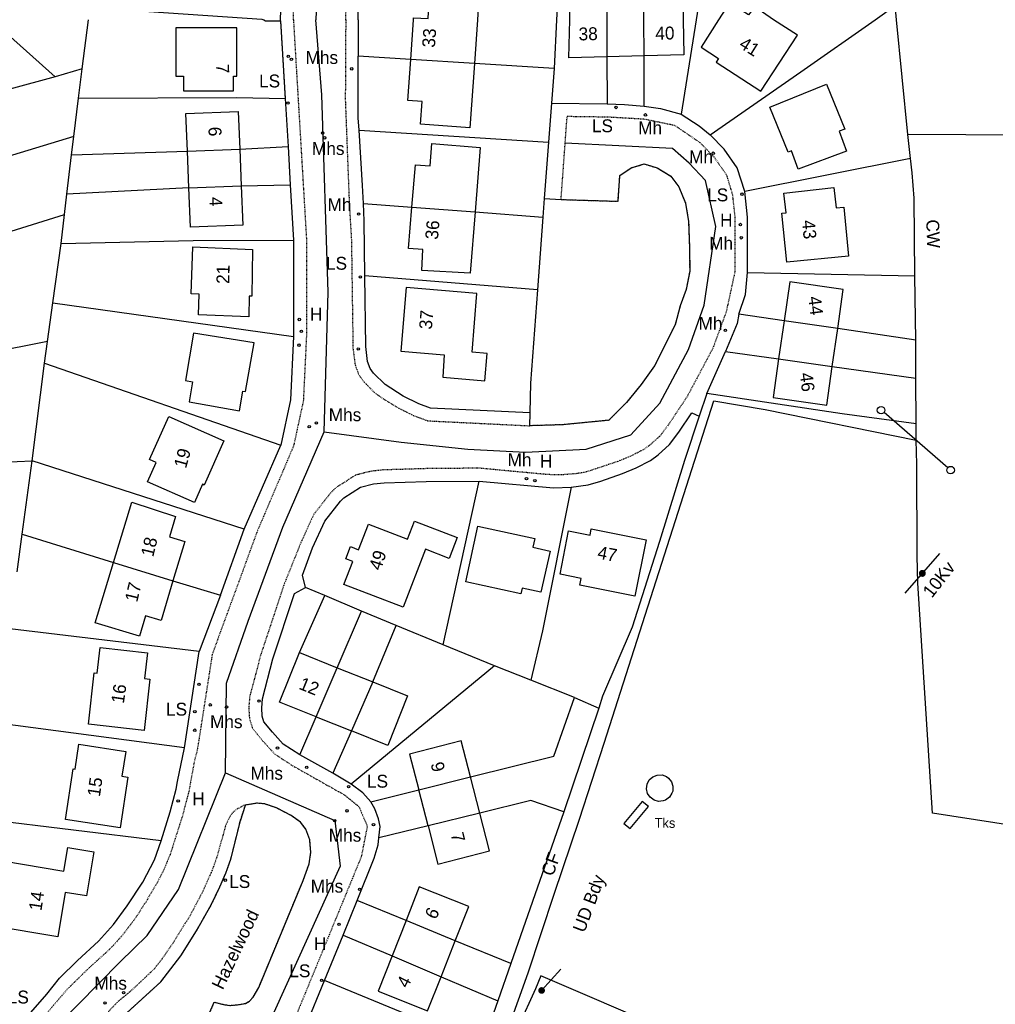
# Model space of a CAD drawing. Header units: metres. Extents: x 611948 to 1225781, y 656699 to 1316021.
# Tile 145 of 169: x 614044 to 614196, y 658690 to 658843. Entities that reach past the tile are written whole.
import ezdxf

# ---------------------------------------------------------------- set-up
doc = ezdxf.new("R2010")
doc.units = ezdxf.units.M
doc.linetypes.add('4696-08$0$PECK', pattern=[0.2, 0.1, -0.1])
doc.linetypes.add('4696-13$0$PECK', pattern=[0.2, 0.1, -0.1])
for name, color, linetype in [('4696-08$0$BLD_INN_W', 253, 'Continuous'), ('4696-08$0$BLD_OTL_S', 253, 'Continuous'), ('4696-08$0$GEN_LIN_D', 253, 'Continuous'), ('4696-08$0$MUNICIPAL', 253, 'Continuous'), ('4696-08$0$PARISH', 253, 'Continuous'), ('4696-08$0$ROADS', 253, 'Continuous'), ('4696-08$0$ROADS_CTR', 253, 'Continuous'), ('4696-08$0$ROADS_PCK', 253, '4696-08$0$PECK'), ('4696-08$0$TOWNLAND', 253, 'Continuous'), ('4696-13$0$BDY_SYM', 253, 'Continuous'), ('4696-13$0$BLD_INN_W', 253, 'Continuous'), ('4696-13$0$BLD_OTL_S', 253, 'Continuous'), ('4696-13$0$GEN_LIN_D', 253, 'Continuous'), ('4696-13$0$GEN_PCK_D', 253, '4696-13$0$PECK'), ('4696-13$0$MUNICIPAL', 253, 'Continuous'), ('4696-13$0$OTHER_SYM', 253, 'Continuous'), ('4696-13$0$PARISH', 253, 'Continuous'), ('4696-13$0$POLE_SYMB', 253, 'Continuous'), ('4696-13$0$ROADS', 253, 'Continuous'), ('4696-13$0$ROADS_CTR', 253, 'Continuous'), ('4696-13$0$ROADS_PCK', 253, '4696-13$0$PECK'), ('4696-13$0$TEXT', 253, 'Continuous'), ('4696-13$0$TOWNLAND', 253, 'Continuous')]:
    doc.layers.add(name, color=color, linetype=linetype)
doc.styles.add('4696-13$0$STANDARD', font='txt')

# ---------------------------------------------------------------- blocks, each defined once
blk = doc.blocks.new('4696-08')
at = {"layer": '4696-08$0$BLD_INN_W', "flags": 128}
for points in [[(614135.172, 658846.256), (614135.181, 658843.115)], [(614140.964, 658843.115), (614140.958, 658846.409)]]:
    blk.add_lwpolyline(points, dxfattribs=at)
at = {"layer": '4696-08$0$BLD_OTL_S', "flags": 128}
for points in [[(614105.159, 658843.115), (614105.187, 658843.408), (614107.43, 658843.276), (614107.608, 658846.3), (614115.264, 658845.853), (614115.088, 658843.115)], [(614129.449, 658843.115), (614129.449, 658846.016), (614135.172, 658846.256)], [(614135.172, 658846.256), (614135.181, 658843.115)], [(614140.958, 658846.409), (614147.06, 658846.576), (614147.034, 658843.115)], [(614140.964, 658843.115), (614140.958, 658846.409)], [(614161.102, 658843.115), (614158.186, 658845.088), (614157.196, 658843.847), (614154.264, 658845.71), (614152.527, 658843.115)]]:
    blk.add_lwpolyline(points, dxfattribs=at)
at = {"layer": '4696-08$0$GEN_LIN_D', "flags": 128}
for points in [[(614084.49, 658843.115), (614084.959, 658857.022)], [(614151.261, 658857.019), (614149.052, 658843.115)], [(614096.568, 658843.115), (614096.673, 658848.565)], [(614127.571, 658846.667), (614127.385, 658843.115)], [(614054.895, 658845.025), (614081.607, 658843.189), (614081.901, 658843.115)], [(614176.862, 658843.115), (614179.98, 658845.31)], [(614180.196, 658843.115), (614179.98, 658845.31)]]:
    blk.add_lwpolyline(points, dxfattribs=at)
at = {"layer": '4696-08$0$MUNICIPAL', "flags": 128}
blk.add_lwpolyline([(614180.196, 658843.115), (614179.98, 658845.31)], dxfattribs=at)
at = {"layer": '4696-08$0$PARISH', "flags": 128}
blk.add_lwpolyline([(614180.196, 658843.115), (614179.98, 658845.31)], dxfattribs=at)
at = {"layer": '4696-08$0$ROADS', "flags": 128}
for points in [[(614084.49, 658843.115), (614084.959, 658857.022)], [(614096.568, 658843.115), (614096.673, 658848.565)]]:
    blk.add_lwpolyline(points, dxfattribs=at)
at = {"layer": '4696-08$0$ROADS_CTR', "flags": 128}
blk.add_lwpolyline([(614097.273, 658879.39), (614091.464, 658873.559), (614090.585, 658857.002), (614089.984, 658843.115)], dxfattribs=at)
at = {"layer": '4696-08$0$ROADS_PCK', "flags": 128}
for points in [[(614094.633, 658843.115), (614094.885, 658850.326), (614094.694, 658860.248), (614094.768, 658866.392), (614095.457, 658868.854), (614096.252, 658870.687), (614098.173, 658873.022), (614100.016, 658874.743), (614102.298, 658876.12), (614105.918, 658877.516), (614112.08, 658879.648), (614119.01, 658881.658), (614124.972, 658883.619), (614128.073, 658883.938), (614129.797, 658883.742), (614134.755, 658882.364), (614137.397, 658881.974), (614140.728, 658882.461), (614143.463, 658884.082), (614144.864, 658885.308), (614145.775, 658886.636), (614147.035, 658892.035), (614147.841, 658896.414), (614148.208, 658900.33), (614148.093, 658911.24), (614147.811, 658914.398), (614145.13, 658929.451), (614143.475, 658936.939), (614142.138, 658939.31), (614140.483, 658940.804), (614138.97, 658941.729), (614136.643, 658942.562), (614134.198, 658943.093), (614130.525, 658943.408), (614118.2, 658943.928), (614104.584, 658944.734), (614103.841, 658944.41), (614102.182, 658944.06), (614100.49, 658943.169), (614098.351, 658941.658), (614097.016, 658940.103), (614095.964, 658938.509), (614095.282, 658932.263), (614093.286, 658910.348)], [(614086.506, 658843.115), (614086.909, 658857.202), (614088.045, 658869.489), (614089.111, 658876.33), (614092.641, 658902.386)]]:
    blk.add_lwpolyline(points, dxfattribs=at)
at = {"layer": '4696-08$0$TOWNLAND', "flags": 128}
blk.add_lwpolyline([(614180.196, 658843.115), (614179.98, 658845.31)], dxfattribs=at)
blk = doc.blocks.new('4696-13$0$13', base_point=(160450.170478, 242323.105036))
blk.add_circle((160450.170478, 242323.105036), 0.187958)
blk = doc.blocks.new('4696-13$0$43', base_point=(147.36021, 308.857352))
blk.add_line((153.849537, 308.848253), (140.769785, 308.848253))
for centre in [(140.180307, 308.837153), (154.439015, 308.859353)]:
    blk.add_circle(centre, 0.589583)
blk = doc.blocks.new('4696-13$0$36', base_point=(144.988486, 310.919762))
blk.add_line((140.875383, 310.92339), (149.050238, 310.92339))
at = {"const_width": 0.539928}
blk.add_lwpolyline([(144.673376, 310.923808, 1), (145.213304, 310.923808, 1)], format="xyb", close=True, dxfattribs=at)
blk = doc.blocks.new('4696-13$0$37', base_point=(145.909475, 308.83511))
blk.add_line((145.962562, 308.791096), (150.424369, 308.791096))
at = {"const_width": 0.51646}
blk.add_lwpolyline([(145.704332, 308.791096, 1), (146.220792, 308.791096, 1)], format="xyb", close=True, dxfattribs=at)
blk = doc.blocks.new('4696-13')
at = {"layer": '4696-13$0$BLD_INN_W', "flags": 128}
for points in [[(614135.181, 658843.115), (614135.197, 658837.343)], [(614140.973, 658837.496), (614140.964, 658843.115)], [(614114.624, 658836.319), (614104.736, 658836.929)], [(614070.045, 658822.687), (614078.166, 658823.019)], [(614070.273, 658816.981), (614078.396, 658817.281)], [(614104.904, 658814.004), (614114.718, 658813.253)], [(614171.057, 658795.156), (614162.741, 658796.346)], [(614161.88, 658790.416), (614170.207, 658789.242)], [(614058.553, 658758.773), (614067.799, 658755.91)], [(614090.035, 658734.808), (614093.315, 658742.434)], [(614098.849, 658740.226), (614095.506, 658732.626)], [(614105.97, 658723.475), (614114.024, 658725.479)], [(614115.484, 658719.81), (614107.422, 658717.842)], [(614111.651, 658700.014), (614104.005, 658703.158)], [(614101.836, 658697.663), (614109.444, 658694.423)]]:
    blk.add_lwpolyline(points, dxfattribs=at)
at = {"layer": '4696-13$0$BLD_OTL_S', "flags": 128}
for points in [[(614104.736, 658836.929), (614105.159, 658843.115)], [(614115.088, 658843.115), (614114.624, 658836.319)], [(614135.197, 658837.343), (614129.313, 658837.187), (614129.449, 658843.115)], [(614135.181, 658843.115), (614135.197, 658837.343)], [(614140.973, 658837.496), (614140.964, 658843.115)], [(614147.034, 658843.115), (614147.177, 658837.66), (614140.973, 658837.496)], [(614152.527, 658843.115), (614149.835, 658838.83), (614152.535, 658837.073), (614152.175, 658836.521), (614159.121, 658831.988), (614164.806, 658840.698), (614161.102, 658843.115)], [(614068.233, 658841.857), (614068.227, 658834.345), (614069.432, 658834.344), (614069.427, 658832.044), (614077.227, 658832.041), (614077.227, 658834.341), (614077.727, 658834.341), (614077.731, 658841.852), (614068.233, 658841.857)], [(614114.624, 658836.319), (614113.898, 658826.318), (614106.224, 658826.881), (614106.483, 658830.421), (614104.301, 658830.57), (614104.736, 658836.929)], [(614114.624, 658836.319), (614104.736, 658836.929)], [(614140.973, 658837.496), (614135.197, 658837.343)], [(614160.534, 658829.528), (614169.328, 658833.113), (614172.173, 658826.131), (614171.304, 658825.777), (614172.445, 658822.71), (614164.928, 658819.914), (614163.873, 658822.749), (614163.379, 658822.547), (614160.534, 658829.528)], [(614070.045, 658822.687), (614069.811, 658828.522), (614077.934, 658828.847), (614078.166, 658823.019)], [(614104.904, 658814.004), (614105.454, 658820.581), (614107.736, 658820.39), (614108.026, 658823.87), (614115.526, 658823.242), (614114.718, 658813.253)], [(614070.045, 658822.687), (614078.166, 658823.019)], [(614070.273, 658816.981), (614070.045, 658822.687)], [(614078.166, 658823.019), (614078.396, 658817.281)], [(614070.273, 658816.981), (614078.396, 658817.281)], [(614078.396, 658817.281), (614078.639, 658811.212), (614070.517, 658810.887), (614070.273, 658816.981)], [(614163.024, 658813.102), (614162.673, 658816.163), (614170.448, 658817.053), (614170.814, 658813.863), (614172, 658813.978), (614172.739, 658806.395), (614163.131, 658805.46), (614162.392, 658813.04), (614163.024, 658813.102)], [(614114.718, 658813.253), (614113.96, 658803.758), (614106.43, 658804.13), (614106.591, 658807.396), (614104.373, 658807.58), (614104.904, 658814.004)], [(614104.904, 658814.004), (614114.718, 658813.253)], [(614070.902, 658807.809), (614080.154, 658807.429), (614080.028, 658800.139), (614079.622, 658800.147), (614079.584, 658796.952), (614071.775, 658797.273), (614071.858, 658800.466), (614070.602, 658800.516), (614070.902, 658807.809)], [(614171.057, 658795.156), (614171.921, 658801.171), (614163.615, 658802.372), (614162.741, 658796.346)], [(614114.992, 658800.573), (614104.005, 658801.492), (614103.179, 658791.605), (614109.899, 658791.059), (614109.742, 658787.554), (614116.267, 658787.023), (614116.62, 658791.271), (614114.252, 658791.464), (614114.992, 658800.573)], [(614162.741, 658796.346), (614161.88, 658790.416)], [(614171.057, 658795.156), (614162.741, 658796.346)], [(614080.387, 658792.93), (614071.011, 658794.392), (614069.763, 658787.055), (614070.853, 658786.854), (614070.322, 658783.749), (614078.155, 658782.37), (614078.67, 658785.419), (614079.073, 658785.345), (614080.387, 658792.93)], [(614170.207, 658789.242), (614171.057, 658795.156)], [(614161.88, 658790.416), (614161.024, 658784.423), (614169.342, 658783.216), (614170.207, 658789.242)], [(614161.88, 658790.416), (614170.207, 658789.242)], [(614075.704, 658777.704), (614072.665, 658770.82), (614072.377, 658770.957), (614071.12, 658768.109), (614063.846, 658771.32), (614065.174, 658774.329), (614064.167, 658774.774), (614067.132, 658781.488), (614075.704, 658777.704)], [(614058.553, 658758.773), (614061.385, 658768.153), (614068.206, 658765.902), (614067.262, 658762.775), (614069.649, 658762.035), (614067.799, 658755.91)], [(614103.554, 658751.826), (614094.347, 658755.379), (614095.724, 658758.946), (614094.645, 658759.362), (614095.373, 658761.248), (614096.629, 658760.763), (614098.17, 658764.755), (614104.243, 658762.41), (614105.328, 658765.226), (614111.954, 658762.668), (614110.698, 658759.416), (614107.029, 658760.832), (614103.554, 658751.826)], [(614113.299, 658755.751), (614115.152, 658764.416), (614123.993, 658762.524), (614123.701, 658761.153), (614126.383, 658760.544), (614124.932, 658754.16), (614122.038, 658754.818), (614121.846, 658753.922), (614113.299, 658755.751)], [(614141.301, 658762.278), (614139.519, 658753.536), (614130.997, 658755.273), (614131.209, 658756.316), (614127.957, 658756.946), (614129.26, 658763.677), (614132.578, 658763.034), (614132.778, 658764.015), (614141.301, 658762.278)], [(614067.799, 658755.91), (614065.948, 658749.784), (614063.546, 658750.473), (614062.604, 658747.356), (614055.699, 658749.4), (614058.553, 658758.773)], [(614058.553, 658758.773), (614067.799, 658755.91)], [(614063.393, 658740.734), (614064.2, 658740.642), (614063.3, 658732.698), (614054.683, 658733.675), (614055.584, 658741.619), (614056.012, 658741.571), (614056.468, 658745.594), (614063.848, 658744.757), (614063.393, 658740.734)], [(614090.035, 658734.808), (614084.364, 658737.071), (614087.434, 658744.78)], [(614087.434, 658744.78), (614093.315, 658742.434)], [(614090.035, 658734.808), (614093.315, 658742.434)], [(614093.315, 658742.434), (614098.849, 658740.226)], [(614098.849, 658740.226), (614095.506, 658732.626)], [(614098.849, 658740.226), (614104.251, 658738.071), (614101.18, 658730.361), (614095.506, 658732.626)], [(614090.035, 658734.808), (614095.506, 658732.626)], [(614052.584, 658726.668), (614053.168, 658730.536), (614060.454, 658729.437), (614059.87, 658725.569), (614060.77, 658725.433), (614059.58, 658717.551), (614051.093, 658718.832), (614052.283, 658726.713), (614052.584, 658726.668)], [(614114.024, 658725.479), (614112.583, 658731.065), (614104.543, 658729.015), (614105.97, 658723.475)], [(614105.97, 658723.475), (614114.024, 658725.479)], [(614115.484, 658719.81), (614114.024, 658725.479)], [(614144.313, 658721.873), (614143.967, 658721.741), (614143.232, 658721.672), (614142.52, 658721.866), (614141.922, 658722.297), (614141.513, 658722.911), (614141.346, 658723.63), (614141.442, 658724.361), (614141.789, 658725.012), (614142.342, 658725.5), (614143.032, 658725.762), (614143.77, 658725.765), (614144.462, 658725.508), (614144.762, 658725.292), (614145.224, 658724.717), (614145.455, 658724.016), (614145.425, 658723.279), (614145.312, 658722.926), (614144.908, 658722.309), (614144.313, 658721.873)], [(614107.422, 658717.842), (614105.97, 658723.475)], [(614138.808, 658717.432), (614141.662, 658720.863), (614140.696, 658721.668), (614137.84, 658718.237), (614138.808, 658717.432)], [(614107.422, 658717.842), (614108.947, 658711.927), (614116.98, 658714.006), (614115.484, 658719.81)], [(614115.484, 658719.81), (614107.422, 658717.842)], [(614039.686, 658702.336), (614041.363, 658712.428), (614050.87, 658710.849), (614051.477, 658714.498), (614055.51, 658713.827), (614054.372, 658706.98), (614051.042, 658707.534), (614049.896, 658700.641), (614039.686, 658702.336)], [(614111.651, 658700.014), (614113.75, 658705.33), (614106.06, 658708.365), (614104.005, 658703.158)], [(614104.005, 658703.158), (614101.836, 658697.663)], [(614111.651, 658700.014), (614104.005, 658703.158)], [(614109.444, 658694.423), (614111.651, 658700.014)], [(614101.836, 658697.663), (614099.668, 658692.171), (614107.357, 658689.135), (614109.444, 658694.423)], [(614101.836, 658697.663), (614109.444, 658694.423)]]:
    blk.add_lwpolyline(points, dxfattribs=at)
at = {"layer": '4696-13$0$GEN_LIN_D', "flags": 128}
for points in [[(614039.553, 658843.115), (614049.513, 658834.234)], [(614053.691, 658835.483), (614054.654, 658843.115)], [(614081.901, 658843.115), (614082.174, 658842.953), (614084.501, 658842.931)], [(614084.501, 658842.931), (614084.49, 658843.115)], [(614096.568, 658843.115), (614096.555, 658837.433)], [(614127.385, 658843.115), (614126.989, 658835.557)], [(614149.052, 658843.115), (614146.721, 658828.444)], [(614151.248, 658825.226), (614165.341, 658835.005), (614176.861, 658843.114)], [(614181.939, 658825.268), (614180.196, 658843.114)], [(614104.736, 658836.929), (614096.555, 658837.433)], [(614096.702, 658825.955), (614096.577, 658827.867), (614096.555, 658837.433)], [(614135.197, 658837.343), (614135.218, 658830.026)], [(614140.986, 658829.705), (614140.973, 658837.496)], [(614053.691, 658835.483), (614049.513, 658834.234)], [(614053.119, 658830.944), (614053.691, 658835.483)], [(614126.989, 658835.557), (614114.624, 658836.319)], [(614126.989, 658835.557), (614126.591, 658830.142)], [(614049.513, 658834.234), (614022.412, 658826.896)], [(614052.398, 658824.953), (614053.119, 658830.944)], [(614053.119, 658830.944), (614077.726, 658831.041), (614085.222, 658830.883)], [(614085.222, 658830.883), (614085.67, 658823.397)], [(614126.591, 658830.142), (614126.128, 658824.085)], [(614126.591, 658830.142), (614135.218, 658830.026)], [(614135.218, 658830.026), (614137.952, 658829.955), (614140.986, 658829.705)], [(614140.986, 658829.705), (614143.528, 658829.302), (614146.721, 658828.444)], [(614146.721, 658828.444), (614149.542, 658826.622), (614151.248, 658825.226)], [(614052.398, 658824.953), (614024.432, 658816.464)], [(614052.063, 658822.134), (614052.398, 658824.953)], [(614096.702, 658825.955), (614126.128, 658824.085)], [(614097.374, 658814.58), (614097.264, 658817.368), (614096.702, 658825.955)], [(614156.637, 658816.429), (614155.432, 658820.104), (614153.433, 658823.006), (614151.248, 658825.226)], [(614182.369, 658821.573), (614181.939, 658825.268)], [(614312.759, 658824.743), (614281.17, 658824.711), (614181.939, 658825.268)], [(614078.166, 658823.019), (614085.67, 658823.397)], [(614085.67, 658823.397), (614086.024, 658817.481)], [(614126.128, 658824.085), (614125.465, 658815.331)], [(614051.338, 658816.027), (614052.063, 658822.134)], [(614052.063, 658822.134), (614070.045, 658822.687)], [(614128.087, 658815.178), (614136.929, 658814.904), (614137.223, 658818.892), (614138.987, 658820.106), (614141.001, 658820.706), (614143.005, 658820.106), (614145.14, 658818.786), (614146.366, 658817.163), (614147.415, 658814.618), (614147.889, 658811.768), (614148.039, 658807.576), (614148.062, 658804.038), (614147.513, 658801.203), (614146.589, 658798.655), (614145.782, 658795.704), (614142.611, 658789.322), (614140.533, 658786.448), (614138.236, 658783.638), (614135.496, 658780.871), (614128.303, 658780.177), (614123.172, 658780.025)], [(614182.369, 658821.573), (614156.637, 658816.429)], [(614183.026, 658803.322), (614182.933, 658815.391), (614182.632, 658819.311), (614182.369, 658821.573)], [(614078.396, 658817.281), (614086.024, 658817.481)], [(614086.024, 658817.481), (614086.542, 658808.84)], [(614050.959, 658812.835), (614051.338, 658816.027)], [(614070.273, 658816.981), (614051.338, 658816.027)], [(614157.058, 658803.854), (614157.064, 658812.446), (614156.637, 658816.429)], [(614097.374, 658814.58), (614104.904, 658814.004)], [(614097.588, 658803.322), (614097.481, 658811.85), (614097.374, 658814.58)], [(614125.465, 658815.331), (614125.247, 658812.447)], [(614125.465, 658815.331), (614125.247, 658812.447)], [(614125.465, 658815.331), (614128.087, 658815.178)], [(614125.465, 658815.331), (614128.087, 658815.178)], [(614012.457, 658800.818), (614050.959, 658812.835)], [(614050.423, 658808.366), (614050.959, 658812.835)], [(614114.718, 658813.253), (614125.247, 658812.447)], [(614125.247, 658812.447), (614124.398, 658801.132)], [(614125.247, 658812.447), (614124.398, 658801.132)], [(614049.149, 658799.11), (614050.423, 658808.366)], [(614050.423, 658808.366), (614070.923, 658808.808), (614086.542, 658808.84)], [(614086.542, 658808.84), (614086.544, 658793.916)], [(614123.249, 658782.022), (614107.808, 658782.776), (614105.967, 658783.453), (614103.571, 658784.641), (614100.757, 658786.451), (614098.942, 658788.197), (614098.444, 658788.907), (614098.039, 658790), (614097.752, 658792.359), (614097.588, 658803.322)], [(614124.398, 658801.132), (614097.588, 658803.322)], [(614155.694, 658797.353), (614156.748, 658800.44), (614157.058, 658803.854)], [(614157.058, 658803.854), (614183.026, 658803.322)], [(614183.174, 658793.335), (614183.026, 658803.322)], [(614124.398, 658801.132), (614123.313, 658786.653), (614123.249, 658782.022)], [(614124.398, 658801.132), (614123.313, 658786.653), (614123.249, 658782.022)], [(614048.321, 658793.099), (614049.149, 658799.11)], [(614049.149, 658799.11), (614086.544, 658793.916)], [(614155.694, 658797.353), (614155.421, 658795.932), (614153.604, 658791.582)], [(614162.741, 658796.346), (614155.694, 658797.353)], [(614183.174, 658793.335), (614171.057, 658795.156)], [(614048.321, 658793.099), (614030.292, 658789.56), (614023.197, 658787.542), (614017.643, 658785.772)], [(614047.861, 658789.759), (614048.321, 658793.099)], [(614086.544, 658793.916), (614086.055, 658784.064), (614084.535, 658777.007)], [(614183.199, 658787.412), (614183.174, 658793.335)], [(614150.737, 658785.048), (614153.604, 658791.582)], [(614153.604, 658791.582), (614161.88, 658790.416)], [(614045.947, 658774.575), (614047.861, 658789.759)], [(614047.861, 658789.759), (614084.535, 658777.007)], [(614170.207, 658789.242), (614183.199, 658787.412)], [(614183.228, 658780.317), (614183.199, 658787.412)], [(614150.737, 658785.048), (614149.558, 658781.522)], [(614183.228, 658780.317), (614171.738, 658781.901), (614150.737, 658785.048)], [(614081.969, 658599.204), (614083.902, 658603.689), (614086.585, 658610.565), (614085.716, 658612.201), (614099.173, 658639.062), (614109.62, 658660.185), (614113.473, 658669.229), (614116.984, 658678.271), (614122.994, 658695.029), (614127.008, 658707.274), (614130.946, 658718.919), (614134.802, 658730.724), (614151.796, 658783.891), (614159.766, 658782.535), (614183.239, 658777.762)], [(614123.249, 658782.022), (614123.172, 658780.025)], [(614123.249, 658782.022), (614123.172, 658780.025)], [(614129.646, 658770.508), (614132.31, 658770.846), (614134.251, 658771.439), (614137.611, 658772.608), (614139.731, 658773.482), (614141.984, 658774.636), (614143.189, 658775.52), (614144.949, 658777.097), (614146.4, 658779.037), (614148.387, 658782.028), (614149.558, 658781.522)], [(614149.558, 658781.522), (614147.251, 658774.612), (614143.372, 658762.061), (614139.132, 658748.722), (614134.543, 658737.991), (614133.951, 658736.174)], [(614183.239, 658777.762), (614183.228, 658780.317)], [(614217.519, 658713.75), (614215.49, 658715.2), (614185.757, 658719.819), (614183.52, 658755.557), (614183.417, 658759.798), (614183.359, 658774.081), (614183.239, 658777.762)], [(614078.86, 658763.984), (614084.535, 658777.007)], [(614020.243, 658773.461), (614045.947, 658774.575)], [(614044.387, 658763.163), (614045.947, 658774.575)], [(614078.86, 658763.984), (614045.947, 658774.575)], [(614088.379, 658754.888), (614087.921, 658756.838), (614089.492, 658761.053), (614091.376, 658765.191), (614093.828, 658768.31), (614094.343, 658768.818), (614096.953, 658770.495), (614098.934, 658770.983), (614100.592, 658771.164), (614107.146, 658771.362), (614115.365, 658771.434)], [(614109.764, 658745.987), (614115.365, 658771.434)], [(614115.365, 658771.434), (614126.904, 658770.383), (614129.646, 658770.508)], [(614129.646, 658770.508), (614125.222, 658748.177), (614123.399, 658740.477)], [(614075.177, 658753.714), (614078.86, 658763.984)], [(614043.595, 658757.315), (614044.387, 658763.163)], [(614044.387, 658763.163), (614058.553, 658758.773)], [(614067.799, 658755.91), (614075.177, 658753.714)], [(614087.484, 658728.88), (614084.916, 658730.553), (614083.235, 658732.399), (614081.929, 658734.015), (614081.658, 658734.912), (614081.577, 658736.199), (614081.689, 658737.582), (614083.322, 658743.796), (614086.692, 658753.966), (614088.379, 658754.888)], [(614091.377, 658753.628), (614088.379, 658754.888)], [(614075.177, 658753.714), (614071.891, 658744.94)], [(614087.434, 658744.78), (614091.377, 658753.628)], [(614097.065, 658751.24), (614091.377, 658753.628)], [(614093.315, 658742.434), (614097.065, 658751.24)], [(614102.461, 658748.976), (614097.065, 658751.24)], [(614071.891, 658744.94), (614042.462, 658748.494)], [(614098.849, 658740.226), (614102.461, 658748.976)], [(614109.764, 658745.987), (614102.461, 658748.976)], [(614117.74, 658742.722), (614109.764, 658745.987)], [(614069.6, 658729.982), (614071.891, 658744.94)], [(614117.74, 658742.722), (614095.5, 658724.359)], [(614123.399, 658740.477), (614117.74, 658742.722)], [(614130.145, 658737.801), (614123.399, 658740.477)], [(614114.024, 658725.479), (614126.971, 658728.702), (614130.145, 658737.801)], [(614130.145, 658737.801), (614133.951, 658736.174)], [(614133.951, 658736.174), (614128.507, 658720.04)], [(614087.484, 658728.88), (614090.035, 658734.808)], [(614069.6, 658729.982), (614040.529, 658733.841)], [(614095.506, 658732.626), (614092.608, 658726.038)], [(614065.971, 658715.519), (614067.358, 658720.019), (614068.297, 658723.587), (614068.479, 658724.779), (614069.6, 658729.982)], [(614092.608, 658726.038), (614087.484, 658728.88)], [(614095.5, 658724.359), (614092.608, 658726.038)], [(614098.525, 658721.62), (614097.281, 658722.997), (614095.5, 658724.359)], [(614098.525, 658721.62), (614105.97, 658723.475)], [(614059.453, 658687.735), (614065.936, 658693.649), (614068.998, 658697.671), (614071.438, 658701.57), (614073.738, 658705.573), (614075.091, 658708.399), (614075.997, 658710.499), (614076.786, 658712.683), (614078.266, 658718.66), (614079.057, 658721.083)], [(614073.389, 658688.548), (614074.224, 658690.48), (614075.648, 658690.116), (614076.658, 658689.96), (614078.072, 658690.097), (614079.081, 658690.289), (614079.666, 658690.604), (614080.247, 658691.261), (614081.123, 658692.76), (614088.019, 658709.392), (614088.946, 658711.966), (614089.211, 658713.749), (614089.039, 658715.714), (614088.446, 658717.343), (614087.627, 658718.422), (614086.177, 658719.458), (614083.895, 658720.644), (614082.038, 658721.28), (614080.838, 658721.38), (614079.057, 658721.083)], [(614099.8, 658715.992), (614099.979, 658717.772), (614099.714, 658718.969), (614099.158, 658720.519), (614098.525, 658721.62)], [(614128.507, 658720.04), (614123.409, 658721.817), (614115.484, 658719.81)], [(614128.507, 658720.04), (614120.284, 658696.463)], [(614065.971, 658715.519), (614038.665, 658718.859)], [(614107.422, 658717.842), (614099.8, 658715.992)], [(614044.998, 658688.021), (614048.188, 658691.734), (614050.148, 658694.21), (614052.951, 658696.957), (614056.254, 658699.968), (614058.546, 658702.523), (614060.676, 658705.424), (614063.124, 658709.092), (614064.921, 658712.579), (614065.971, 658715.519)], [(614096.395, 658706.288), (614099.037, 658712.845), (614099.673, 658714.891), (614099.8, 658715.992)], [(614094.225, 658700.906), (614096.395, 658706.288)], [(614104.005, 658703.158), (614096.395, 658706.288)], [(614091.316, 658693.826), (614094.225, 658700.906)], [(614094.225, 658700.906), (614101.836, 658697.663)], [(614120.284, 658696.463), (614111.651, 658700.014)], [(614120.284, 658696.463), (614118.264, 658690.667)], [(614174.715, 658558.572), (614184.6, 658580.193), (614188.47, 658589.516), (614192.889, 658600.783), (614196.831, 658615.169), (614199.085, 658623.944), (614200.336, 658629.213), (614200.706, 658631.175), (614201.788, 658638.003), (614203.283, 658660.938), (614124.937, 658694.539), (614124.128, 658692.534), (614118.849, 658680.922), (614117.485, 658670.892), (614117.01, 658669.788), (614111.456, 658657.495), (614105.801, 658645.281), (614082.69, 658598.903)], [(614088.48, 658686.923), (614091.316, 658693.826)], [(614115.848, 658683.742), (614091.316, 658693.826)], [(614109.444, 658694.423), (614118.264, 658690.667)], [(614118.264, 658690.667), (614115.848, 658683.742)]]:
    blk.add_lwpolyline(points, dxfattribs=at)
at = {"layer": '4696-13$0$GEN_PCK_D', "flags": 128}
for points in [[(614084.501, 658842.931), (614085.222, 658830.883)], [(614128.087, 658815.178), (614136.929, 658814.904), (614137.223, 658818.892), (614138.987, 658820.106), (614141.001, 658820.706), (614143.005, 658820.106), (614145.14, 658818.786), (614146.366, 658817.163), (614147.415, 658814.618), (614147.889, 658811.768), (614148.039, 658807.576), (614148.062, 658804.038), (614147.513, 658801.203), (614146.589, 658798.655), (614145.782, 658795.704), (614142.611, 658789.322), (614140.533, 658786.448), (614138.236, 658783.638), (614135.496, 658780.871), (614128.303, 658780.177), (614123.172, 658780.025)], [(614059.453, 658687.735), (614065.936, 658693.649), (614068.998, 658697.671), (614071.438, 658701.57), (614073.738, 658705.573), (614075.091, 658708.399), (614075.997, 658710.499), (614076.786, 658712.683), (614078.266, 658718.66), (614079.057, 658721.083)], [(614073.389, 658688.548), (614074.224, 658690.48), (614075.648, 658690.116), (614076.658, 658689.96), (614078.072, 658690.097), (614079.081, 658690.289), (614079.666, 658690.604), (614080.247, 658691.261), (614081.123, 658692.76), (614088.019, 658709.392), (614088.946, 658711.966), (614089.211, 658713.749), (614089.039, 658715.714), (614088.446, 658717.343), (614087.627, 658718.422), (614086.177, 658719.458), (614083.895, 658720.644), (614082.038, 658721.28), (614080.838, 658721.38), (614079.057, 658721.083)]]:
    blk.add_lwpolyline(points, dxfattribs=at)
at = {"layer": '4696-13$0$MUNICIPAL', "flags": 128}
for points in [[(614181.939, 658825.268), (614180.196, 658843.114)], [(614182.369, 658821.573), (614181.939, 658825.268)], [(614183.026, 658803.322), (614182.933, 658815.391), (614182.632, 658819.311), (614182.369, 658821.573)], [(614183.174, 658793.335), (614183.026, 658803.322)], [(614183.199, 658787.412), (614183.174, 658793.335)], [(614183.228, 658780.317), (614183.199, 658787.412)], [(614081.969, 658599.204), (614083.902, 658603.689), (614086.585, 658610.565), (614085.716, 658612.201), (614099.173, 658639.062), (614109.62, 658660.185), (614113.473, 658669.229), (614116.984, 658678.271), (614122.994, 658695.029), (614127.008, 658707.274), (614130.946, 658718.919), (614134.802, 658730.724), (614151.796, 658783.891), (614159.766, 658782.535), (614183.239, 658777.762)], [(614183.239, 658777.762), (614183.228, 658780.317)]]:
    blk.add_lwpolyline(points, dxfattribs=at)
at = {"layer": '4696-13$0$PARISH', "flags": 128}
for points in [[(614181.939, 658825.268), (614180.196, 658843.114)], [(614182.369, 658821.573), (614181.939, 658825.268)], [(614183.026, 658803.322), (614182.933, 658815.391), (614182.632, 658819.311), (614182.369, 658821.573)], [(614183.174, 658793.335), (614183.026, 658803.322)], [(614183.199, 658787.412), (614183.174, 658793.335)], [(614183.228, 658780.317), (614183.199, 658787.412)], [(614081.969, 658599.204), (614083.902, 658603.689), (614086.585, 658610.565), (614085.716, 658612.201), (614099.173, 658639.062), (614109.62, 658660.185), (614113.473, 658669.229), (614116.984, 658678.271), (614122.994, 658695.029), (614127.008, 658707.274), (614130.946, 658718.919), (614134.802, 658730.724), (614151.796, 658783.891), (614159.766, 658782.535), (614183.239, 658777.762)], [(614183.239, 658777.762), (614183.228, 658780.317)]]:
    blk.add_lwpolyline(points, dxfattribs=at)
at = {"layer": '4696-13$0$ROADS', "flags": 128}
for points in [[(614084.501, 658842.931), (614084.49, 658843.115)], [(614096.568, 658843.115), (614096.555, 658837.433)], [(614084.501, 658842.931), (614085.222, 658830.883)], [(614096.702, 658825.955), (614096.577, 658827.867), (614096.555, 658837.433)], [(614085.222, 658830.883), (614085.67, 658823.397)], [(614126.591, 658830.142), (614126.128, 658824.085)], [(614126.591, 658830.142), (614135.218, 658830.026)], [(614135.218, 658830.026), (614137.952, 658829.955), (614140.986, 658829.705)], [(614140.986, 658829.705), (614143.528, 658829.302), (614146.721, 658828.444)], [(614146.721, 658828.444), (614149.542, 658826.622), (614151.248, 658825.226)], [(614097.374, 658814.58), (614097.264, 658817.368), (614096.702, 658825.955)], [(614156.637, 658816.429), (614155.432, 658820.104), (614153.433, 658823.006), (614151.248, 658825.226)], [(614085.67, 658823.397), (614086.024, 658817.481)], [(614126.128, 658824.085), (614125.465, 658815.331)], [(614128.087, 658815.178), (614136.929, 658814.904), (614137.223, 658818.892), (614138.987, 658820.106), (614141.001, 658820.706), (614143.005, 658820.106), (614145.14, 658818.786), (614146.366, 658817.163), (614147.415, 658814.618), (614147.889, 658811.768), (614148.039, 658807.576), (614148.062, 658804.038), (614147.513, 658801.203), (614146.589, 658798.655), (614145.782, 658795.704), (614142.611, 658789.322), (614140.533, 658786.448), (614138.236, 658783.638), (614135.496, 658780.871), (614128.303, 658780.177), (614123.172, 658780.025)], [(614086.024, 658817.481), (614086.542, 658808.84)], [(614157.058, 658803.854), (614157.064, 658812.446), (614156.637, 658816.429)], [(614097.588, 658803.322), (614097.481, 658811.85), (614097.374, 658814.58)], [(614125.465, 658815.331), (614128.087, 658815.178)], [(614086.542, 658808.84), (614086.544, 658793.916)], [(614123.249, 658782.022), (614107.808, 658782.776), (614105.967, 658783.453), (614103.571, 658784.641), (614100.757, 658786.451), (614098.942, 658788.197), (614098.444, 658788.907), (614098.039, 658790), (614097.752, 658792.359), (614097.588, 658803.322)], [(614155.694, 658797.353), (614156.748, 658800.44), (614157.058, 658803.854)], [(614155.694, 658797.353), (614155.421, 658795.932), (614153.604, 658791.582)], [(614086.544, 658793.916), (614086.055, 658784.064), (614084.535, 658777.007)], [(614150.737, 658785.048), (614153.604, 658791.582)], [(614150.737, 658785.048), (614149.558, 658781.522)], [(614123.249, 658782.022), (614123.172, 658780.025)], [(614129.646, 658770.508), (614132.31, 658770.846), (614134.251, 658771.439), (614137.611, 658772.608), (614139.731, 658773.482), (614141.984, 658774.636), (614143.189, 658775.52), (614144.949, 658777.097), (614146.4, 658779.037), (614148.387, 658782.028), (614149.558, 658781.522)], [(614078.86, 658763.984), (614084.535, 658777.007)], [(614088.379, 658754.888), (614087.921, 658756.838), (614089.492, 658761.053), (614091.376, 658765.191), (614093.828, 658768.31), (614094.343, 658768.818), (614096.953, 658770.495), (614098.934, 658770.983), (614100.592, 658771.164), (614107.146, 658771.362), (614115.365, 658771.434)], [(614115.365, 658771.434), (614126.904, 658770.383), (614129.646, 658770.508)], [(614075.177, 658753.714), (614078.86, 658763.984)], [(614087.484, 658728.88), (614084.916, 658730.553), (614083.235, 658732.399), (614081.929, 658734.015), (614081.658, 658734.912), (614081.577, 658736.199), (614081.689, 658737.582), (614083.322, 658743.796), (614086.692, 658753.966), (614088.379, 658754.888)], [(614075.177, 658753.714), (614071.891, 658744.94)], [(614069.6, 658729.982), (614071.891, 658744.94)], [(614065.971, 658715.519), (614067.358, 658720.019), (614068.297, 658723.587), (614068.479, 658724.779), (614069.6, 658729.982)], [(614092.608, 658726.038), (614087.484, 658728.88)], [(614095.5, 658724.359), (614092.608, 658726.038)], [(614098.525, 658721.62), (614097.281, 658722.997), (614095.5, 658724.359)], [(614059.453, 658687.735), (614065.936, 658693.649), (614068.998, 658697.671), (614071.438, 658701.57), (614073.738, 658705.573), (614075.091, 658708.399), (614075.997, 658710.499), (614076.786, 658712.683), (614078.266, 658718.66), (614079.057, 658721.083)], [(614073.389, 658688.548), (614074.224, 658690.48), (614075.648, 658690.116), (614076.658, 658689.96), (614078.072, 658690.097), (614079.081, 658690.289), (614079.666, 658690.604), (614080.247, 658691.261), (614081.123, 658692.76), (614088.019, 658709.392), (614088.946, 658711.966), (614089.211, 658713.749), (614089.039, 658715.714), (614088.446, 658717.343), (614087.627, 658718.422), (614086.177, 658719.458), (614083.895, 658720.644), (614082.038, 658721.28), (614080.838, 658721.38), (614079.057, 658721.083)], [(614099.8, 658715.992), (614099.979, 658717.772), (614099.714, 658718.969), (614099.158, 658720.519), (614098.525, 658721.62)], [(614044.998, 658688.021), (614048.188, 658691.734), (614050.148, 658694.21), (614052.951, 658696.957), (614056.254, 658699.968), (614058.546, 658702.523), (614060.676, 658705.424), (614063.124, 658709.092), (614064.921, 658712.579), (614065.971, 658715.519)], [(614096.395, 658706.288), (614099.037, 658712.845), (614099.673, 658714.891), (614099.8, 658715.992)], [(614094.225, 658700.906), (614096.395, 658706.288)], [(614091.316, 658693.826), (614094.225, 658700.906)], [(614088.48, 658686.923), (614091.316, 658693.826)]]:
    blk.add_lwpolyline(points, dxfattribs=at)
at = {"layer": '4696-13$0$ROADS_CTR', "flags": 128}
for points in [[(614091.267, 658779.09), (614091.887, 658800.762), (614090.906, 658831.429), (614089.984, 658843.115)], [(614091.267, 658779.09), (614103.265, 658777.499), (614113.582, 658776.378), (614122.553, 658775.929), (614131.974, 658776.378), (614138.926, 658778.621), (614143.412, 658783.556), (614147.897, 658791.854), (614150.307, 658798.736), (614152.112, 658810.976), (614150.513, 658818.119), (614147.968, 658820.818), (614145.376, 658823.094), (614128.725, 658823.951)], [(614075.936, 658726.104), (614076.126, 658740.043), (614079.49, 658749.688), (614084.873, 658764.267), (614091.267, 658779.09)], [(614041.186, 658627.56), (614037.659, 658636.098), (614035.432, 658642.78), (614035.432, 658651.318), (614038.587, 658663.197), (614043.785, 658676.189), (614049.754, 658686.747), (614059.6, 658696.761), (614063.802, 658700.845), (614068.675, 658707.953), (614075.936, 658726.104)], [(614075.936, 658726.104), (614092.932, 658718.681), (614093.784, 658711.583), (614078.455, 658677.8)]]:
    blk.add_lwpolyline(points, dxfattribs=at)
at = {"layer": '4696-13$0$ROADS_PCK', "flags": 128}
for points in [[(614086.506, 658843.115), (614088.541, 658808.874), (614088.535, 658794.099), (614088.048, 658783.901), (614086.531, 658776.888), (614080.928, 658763.736), (614073.902, 658744.546), (614071.577, 658729.68), (614071.108, 658727.853), (614070.258, 658723.18), (614069.281, 658719.47), (614067.361, 658713.425), (614066.37, 658711.036), (614065.143, 658708.66), (614063.486, 658705.886), (614061.962, 658703.519), (614060.077, 658701.026), (614058.625, 658699.378), (614057.491, 658698.258), (614054.774, 658695.806), (614051.415, 658692.519), (614048.841, 658689.51), (614046.241, 658686.219), (614044.528, 658683.441), (614042.164, 658679.191), (614037.657, 658669.357), (614035.486, 658663.62), (614032.76, 658653.945), (614032.51, 658651.95), (614032.425, 658649.247), (614032.478, 658646.628), (614032.73, 658644.115), (614033.341, 658640.628), (614035.31, 658632.925), (614035.991, 658629.23), (614036.228, 658627.037), (614036.246, 658625.08), (614035.702, 658622.678), (614034.802, 658621.459), (614033.192, 658620.117), (614031.792, 658619.42), (614030.224, 658618.863), (614028.383, 658618.56), (614026.851, 658618.589), (614025.45, 658618.743), (614023.406, 658619.299), (614014.473, 658623.555), (613992.595, 658633.118), (613962.242, 658646.158), (613961.137, 658647.886), (613960.412, 658649.652), (613960.228, 658651.504), (613961.197, 658653.761), (613964.598, 658659.506), (613968.475, 658666.433), (613972.477, 658673.269), (613979.986, 658692.838), (613984.505, 658704.073), (613985.322, 658705.199), (613993.907, 658709.668), (613998.67, 658712.419), (614005.883, 658718.55), (614006.717, 658719.569), (614008.356, 658722.486), (614011.173, 658727.03), (614012.669, 658730.147), (614013.21, 658733), (614014.619, 658741.525), (614017.771, 658764.827), (614018.5, 658771.363), (614017.111, 658778.003), (614016.234, 658783.508), (614015.338, 658786.352), (614013.331, 658792.009), (614011.409, 658797.126), (614009.867, 658802.635), (614008.508, 658808.395), (614006.777, 658815.091), (614004.49, 658821.81), (614003.673, 658825.553), (614002.302, 658834.852), (614002.124, 658840.137), (614002.257, 658843.115)], [(614094.633, 658843.115), (614094.565, 658830.67), (614095.176, 658814.647), (614095.519, 658808.835), (614095.758, 658792.006), (614096.087, 658789.516), (614096.658, 658787.97), (614097.39, 658786.926), (614099.14, 658785.144), (614100.537, 658784.162), (614102.6, 658782.891), (614105.176, 658781.613), (614107.405, 658780.793), (614123.172, 658780.025)], [(614128.725, 658823.951), (614129.027, 658828.113), (614135.35, 658828.024), (614140.961, 658827.701), (614145.696, 658826.728), (614149.643, 658824.034), (614151.833, 658821.806), (614153.784, 658818.98), (614154.704, 658815.919), (614155.065, 658812.475), (614155.059, 658803.856), (614153.723, 658797.69), (614151.667, 658792.081), (614147.646, 658784.526), (614144.765, 658780.19), (614143.466, 658778.454), (614141.928, 658777.075), (614140.93, 658776.343), (614138.892, 658775.298), (614136.902, 658774.478), (614131.864, 658772.801), (614130.38, 658772.574), (614128.339, 658772.409), (614126.956, 658772.384), (614125.212, 658772.505), (614115.35, 658773.434), (614107.107, 658773.362), (614100.453, 658773.161), (614098.584, 658772.957), (614096.17, 658772.361), (614093.072, 658770.374), (614092.334, 658769.645), (614089.655, 658766.237), (614087.642, 658761.816), (614085.047, 658755.361), (614081.405, 658744.365), (614079.71, 658737.92), (614079.572, 658736.217), (614079.676, 658734.555), (614080.128, 658733.063), (614081.718, 658731.096), (614083.61, 658729.018), (614086.393, 658727.204), (614094.477, 658722.645), (614096.677, 658720.854), (614097.979, 658717.814), (614097.051, 658713.08), (614082.007, 658676.432), (614078.455, 658677.8)], [(614128.087, 658815.178), (614128.725, 658823.951)], [(614079.057, 658721.083), (614078.755, 658721.023), (614077.539, 658720.335), (614076.869, 658719.69), (614076.412, 658718.856), (614075.961, 658717.863), (614074.596, 658712.97), (614073.877, 658710.944), (614072.453, 658707.732), (614070.442, 658703.918), (614067.715, 658699.531), (614066.144, 658697.253), (614064.879, 658695.621), (614061.432, 658692.368), (614059.167, 658690.485), (614055.938, 658687.021), (614054.814, 658685.609), (614049.594, 658678.332), (614045.694, 658670.3), (614042.644, 658663.466), (614040.82, 658658.148), (614039.251, 658653.255), (614038.725, 658650.726), (614038.689, 658648.882), (614038.983, 658646.371), (614039.488, 658643.11), (614040.233, 658640.501), (614041.008, 658638.746), (614042.183, 658636.778), (614043.585, 658634.801), (614045.623, 658632.671), (614049.294, 658630.604), (614052.914, 658628.81), (614053.922, 658630.706)]]:
    blk.add_lwpolyline(points, dxfattribs=at)
at = {"layer": '4696-13$0$TOWNLAND', "flags": 128}
for points in [[(614181.939, 658825.268), (614180.196, 658843.114)], [(614182.369, 658821.573), (614181.939, 658825.268)], [(614183.026, 658803.322), (614182.933, 658815.391), (614182.632, 658819.311), (614182.369, 658821.573)], [(614183.174, 658793.335), (614183.026, 658803.322)], [(614183.199, 658787.412), (614183.174, 658793.335)], [(614183.228, 658780.317), (614183.199, 658787.412)], [(614081.969, 658599.204), (614083.902, 658603.689), (614086.585, 658610.565), (614085.716, 658612.201), (614099.173, 658639.062), (614109.62, 658660.185), (614113.473, 658669.229), (614116.984, 658678.271), (614122.994, 658695.029), (614127.008, 658707.274), (614130.946, 658718.919), (614134.802, 658730.724), (614151.796, 658783.891), (614159.766, 658782.535), (614183.239, 658777.762)], [(614183.239, 658777.762), (614183.228, 658780.317)]]:
    blk.add_lwpolyline(points, dxfattribs=at)
at = {"layer": '4696-13$0$BDY_SYM', "rotation": 319.1010000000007}
blk.add_blockref('4696-13$0$43', (614183.239, 658777.762), dxfattribs=at)
at = {"layer": '4696-13$0$MUNICIPAL', "rotation": 319.1010000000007}
blk.add_blockref('4696-13$0$43', (614183.239, 658777.762), dxfattribs=at)
at = {"layer": '4696-13$0$OTHER_SYM'}
for p in [(614085.701, 658837.426), (614086.206, 658836.947), (614095.572, 658835.482), (614141.192, 658828.329), (614091.044, 658825.493), (614091.359, 658824.757), (614151.715, 658822.372), (614096.642, 658812.917), (614155.933, 658811.291), (614156.078, 658809.229), (614087.426, 658796.535), (614087.746, 658794.688), (614153.603, 658794.854), (614087.365, 658792.547), (614096.578, 658791.961), (614090.081, 658780.457), (614088.959, 658779.893), (614122.713, 658771.812), (614124.014, 658771.479), (614071.842, 658739.849), (614073.587, 658736.663), (614076.118, 658736.338), (614081.173, 658737.245), (614071.19, 658732.725), (614084.035, 658729.949), (614088.567, 658726.975), (614068.606, 658721.741), (614094.835, 658720.2), (614092.932, 658718.681), (614098.946, 658718.056), (614096.795, 658708.011), (614093.597, 658702.565), (614060.126, 658691.94), (614057.253, 658690.347)]:
    blk.add_blockref('4696-13$0$13', p, dxfattribs=at)
at = {"layer": '4696-13$0$PARISH', "rotation": 319.1010000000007}
blk.add_blockref('4696-13$0$43', (614183.239, 658777.762), dxfattribs=at)
at = {"layer": '4696-13$0$POLE_SYMB'}
for p in [(614085.665, 658830.163), (614136.623, 658829.477), (614156.17, 658816.01), (614096.916, 658803.138), (614071.195, 658735.586), (614095.082, 658723.953), (614075.924, 658709.425), (614090.879, 658693.862)]:
    blk.add_blockref('4696-13$0$13', p, dxfattribs=at)
for name, p, rotation in [('4696-13$0$36', (614184.232, 658757.121), 48.62400000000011), ('4696-13$0$37', (614124.989, 658692.278), 48.32600000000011)]:
    blk.add_blockref(name, p, dxfattribs=dict(at, rotation=rotation))
at = {"layer": '4696-13$0$TOWNLAND', "rotation": 319.1010000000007}
blk.add_blockref('4696-13$0$43', (614183.239, 658777.762), dxfattribs=at)
at = {"layer": '4696-13$0$BLD_OTL_S', "style": '4696-13$0$STANDARD'}
for s, rotation, p in [('33', 85.60002, (614108.477, 658838.724)), ('38', 1.4, (614130.829, 658839.888)), ('40', 1.2, (614142.749, 658839.995)), ('41', -31.90001, (614155.582, 658838.871)), ('7', -87.70002, (614074.486, 658836.206)), ('6', -87.70002, (614073.302, 658826.442)), ('4', -87.70002, (614073.435, 658815.553)), ('36', 85.10002, (614108.959, 658808.895)), ('43', -84.80002, (614165.51, 658811.909)), ('21', 89.00002, (614076.545, 658802.051)), ('44', -82.90002, (614166.457, 658800.034)), ('37', 85.10002, (614108.005, 658794.929)), ('46', -82.90002, (614165.154, 658788.163)), ('19', 74.60002, (614069.824, 658773.305)), ('18', 76.60002, (614064.728, 658759.553)), ('49', 71.90001, (614100.079, 658757.426)), ('47', -11.1, (614133.633, 658759.426)), ('17', 76.60002, (614062.239, 658752.526)), ('12', -22.1, (614087.209, 658739.186)), ('16', 81.60002, (614060.162, 658736.785)), ('9', -76.10002, (614107.802, 658727.517)), ('15', 81.60002, (614056.442, 658722.31)), ('7', -76.10002, (614110.93, 658716.576)), ('14', 81.60002, (614047.368, 658704.576)), ('Hazelwood', 64.50001, (614075.529, 658692.277)), ('6', 63.20001, (614108.607, 658703.188)), ('4', 63.20001, (614104.245, 658692.535))]:
    blk.add_text(s, height=2, rotation=rotation, dxfattribs=at).set_placement(p)
at = {"layer": '4696-13$0$MUNICIPAL', "style": '4696-13$0$STANDARD'}
for s, rotation, p in [('CW', -87.70002, (614184.792, 658812.04)), ('CF', 70.00001, (614126.814, 658709.914)), ('UD Bdy', 69.40001, (614131.707, 658701.157))]:
    blk.add_text(s, height=2, rotation=rotation, dxfattribs=at).set_placement(p)
at = {"layer": '4696-13$0$OTHER_SYM', "style": '4696-13$0$STANDARD'}
for s, p in [('Mhs', (614088.395, 658836.246)), ('Mh', (614140.054, 658825.317)), ('Mhs', (614089.392, 658822.105)), ('Mh', (614147.968, 658820.818)), ('Mh', (614091.806, 658813.383)), ('H', (614152.786, 658810.976)), ('Mh', (614151.085, 658807.379)), ('H', (614089.066, 658796.356)), ('Mh', (614149.44, 658794.935)), ('Mhs', (614091.994, 658780.744)), ('Mh', (614119.774, 658773.749)), ('H', (614124.789, 658773.536)), ('Mhs', (614073.552, 658733.049)), ('Mhs', (614079.83, 658725.04)), ('H', (614070.78, 658721.069)), ('Mhs', (614091.992, 658715.412)), ('Mhs', (614089.189, 658707.499)), ('H', (614089.693, 658698.566)), ('Mhs', (614055.59, 658692.418))]:
    blk.add_text(s, height=2, rotation=-0.1, dxfattribs=at).set_placement(p)
at = {"layer": '4696-13$0$PARISH', "style": '4696-13$0$STANDARD'}
for s, rotation, p in [('CW', -87.70002, (614184.792, 658812.04)), ('CF', 70.00001, (614126.814, 658709.914)), ('UD Bdy', 69.40001, (614131.707, 658701.157))]:
    blk.add_text(s, height=2, rotation=rotation, dxfattribs=at).set_placement(p)
at = {"layer": '4696-13$0$POLE_SYMB', "style": '4696-13$0$STANDARD'}
for s, rotation, p in [('LS', -0.1, (614081.176, 658832.594)), ('LS', -0.1, (614132.87, 658825.638)), ('LS', -0.1, (614150.779, 658814.895)), ('LS', -0.1, (614091.566, 658804.27)), ('10Kv', 52.10001, (614185.674, 658753.148)), ('LS', -0.1, (614066.72, 658734.991)), ('LS', -0.1, (614097.933, 658723.8)), ('LS', -0.1, (614076.531, 658708.214)), ('LS', -0.1, (614085.87, 658694.348)), ('LS', -0.1, (614042.147, 658690.269))]:
    blk.add_text(s, height=2, rotation=rotation, dxfattribs=at).set_placement(p)
at = {"layer": '4696-13$0$TEXT', "style": '4696-13$0$STANDARD'}
blk.add_text('Tks', height=1.5, rotation=-0.6, dxfattribs=at).set_placement((614142.596, 658717.583))
at = {"layer": '4696-13$0$TOWNLAND', "style": '4696-13$0$STANDARD'}
for s, rotation, p in [('CW', -87.70002, (614184.792, 658812.04)), ('CF', 70.00001, (614126.814, 658709.914)), ('UD Bdy', 69.40001, (614131.707, 658701.157))]:
    blk.add_text(s, height=2, rotation=rotation, dxfattribs=at).set_placement(p)
blk = doc.blocks.new('OS Mapping')
for name in ['4696-08', '4696-13']:
    blk.add_blockref(name, (0, 0))

msp = doc.modelspace()

# ---------------------------------------------------------------- block references
msp.add_blockref('OS Mapping', (0, 0))

doc.saveas('drawing.dxf')
